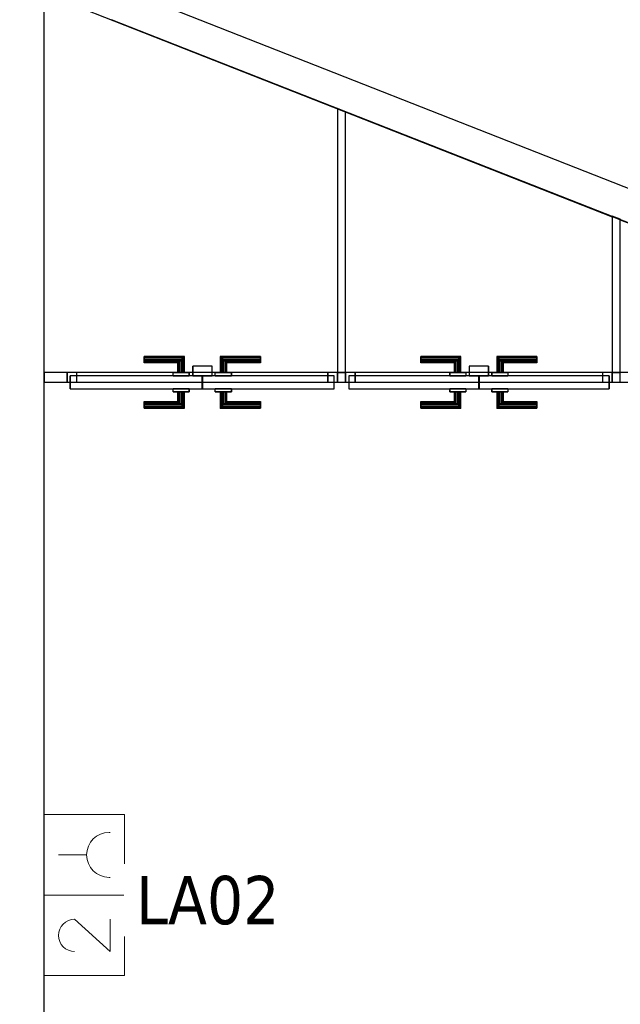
# Model space of a CAD drawing. Header units: metres. Extents: x 391.1 to 427.5, y 12.8 to 28.4.
# Tile 79 of 195: x 406.9 to 408.8, y 20.1 to 23.2. Entities that reach past the tile are written whole.
import ezdxf

# ---------------------------------------------------------------- set-up
doc = ezdxf.new("R2010")
doc.units = ezdxf.units.M
doc.layers.add('01_CARPINTERIA', color=5, linetype='Continuous', lineweight=25, true_color=0x0000ff)
doc.layers.add('01_SUELOS', color=7, linetype='Continuous', lineweight=25, true_color=0x007f00)
for name, color, linetype, lineweight in [('A-DETL-____-MBND', 7, 'Continuous', 18), ('A-GENM-____-OTLN', 7, 'Continuous', 18), ('A-WALL-____-MCUT', 7, 'Continuous', 25), ('A-WALL-____-OTLN', 7, 'Continuous', 25), ('E-ELEC-FIXT-IDEN', 7, 'Continuous', 30)]:
    doc.layers.add(name, color=color, linetype=linetype, lineweight=lineweight)
doc.styles.add('Tahoma_3', font='tahoma.ttf', dxfattribs={"height": 0.15})

# ---------------------------------------------------------------- blocks, each defined once
blk = doc.blocks.new('Family - Evans PA-151997-03_ELEC_P0A')
at = {"layer": 'A-WALL-____-MCUT', "color": 253, "true_color": 0xaaaaaa}
for p, q in [((0.0715, 0.03), (0, 0.03)), ((0, 0.03), (0, 0)), ((0, 0), (0.0715, 0)), ((0.0715, 0), (0.0715, 0.03)), ((0.9107, 0.03), (0.9107, 0)), ((0.9359, 0.03), (0.9107, 0.03)), ((0.9107, 0), (0.9359, 0)), ((0.9359, 0), (0.9359, 0.03)), ((1.7892, 0.03), (1.7642, 0.03)), ((1.7642, 0.03), (1.7642, 0)), ((1.7642, 0), (1.7892, 0)), ((1.7892, 0), (1.7892, 0.03)), ((2.6284, 0.03), (2.6284, 0)), ((3.0753, 0.03), (2.6284, 0.03)), ((2.6284, 0), (3.0753, 0)), ((3.0753, 0), (3.0753, 0.03))]:
    blk.add_line(p, q, dxfattribs=at)
at = {"layer": 'A-WALL-____-OTLN', "color": 253, "true_color": 0xaaaaaa}
for p, q in [((3.0753, 0.03), (0, 0.03)), ((0, 0.03), (0, 0)), ((0, 0), (3.0753, 0)), ((0.0715, 0), (0.0715, 0.03)), ((0.9107, 0.03), (0.0715, 0.03)), ((0.0715, 0), (0.9107, 0)), ((0.9107, 0), (0.9107, 0.03)), ((0.9359, 0), (0.9359, 0.03)), ((1.7642, 0.03), (0.9359, 0.03)), ((0.9359, 0), (1.7642, 0)), ((1.7642, 0), (1.7642, 0.03)), ((1.7892, 0), (1.7892, 0.03)), ((2.6284, 0.03), (1.7892, 0.03)), ((1.7892, 0), (2.6284, 0)), ((2.6284, 0), (2.6284, 0.03)), ((3.0753, 0), (3.0753, 0.03))]:
    blk.add_line(p, q, dxfattribs=at)
at = {"layer": 'A-WALL-____-OTLN', "color": 253, "lineweight": 18, "true_color": 0xaaaaaa}
blk.add_line((0, 0), (3.0753, 0), dxfattribs=at)
blk = doc.blocks.new('Family - Vano de puerta PA-152001-03_ELEC_P0A')
at = {"layer": 'A-GENM-____-OTLN', "color": 253, "true_color": 0xaaaaaa}
for p, q in [((407.9278, 22.0936), (407.9278, 22.0636)), ((408.7561, 22.0936), (407.9278, 22.0936)), ((407.9278, 22.0936), (407.9278, 22.0636)), ((407.9278, 22.0936), (408.7561, 22.0936)), ((408.7561, 22.0636), (408.7561, 22.0936)), ((408.7561, 22.0936), (408.7561, 22.0636)), ((407.9278, 22.0636), (408.7561, 22.0636)), ((408.7561, 22.0636), (407.9278, 22.0636))]:
    blk.add_line(p, q, dxfattribs=at)
blk = doc.blocks.new('Family - Vano de puerta PA-152003-03_ELEC_P0A')
at = {"layer": 'A-GENM-____-OTLN', "color": 253, "true_color": 0xaaaaaa}
for p, q in [((407.0634, 22.0936), (407.0634, 22.0636)), ((407.9026, 22.0936), (407.0634, 22.0936)), ((407.0634, 22.0936), (407.0634, 22.0636)), ((407.0634, 22.0936), (407.9026, 22.0936)), ((407.9026, 22.0636), (407.9026, 22.0936)), ((407.9026, 22.0936), (407.9026, 22.0636)), ((407.0634, 22.0636), (407.9026, 22.0636)), ((407.9026, 22.0636), (407.0634, 22.0636))]:
    blk.add_line(p, q, dxfattribs=at)
blk = doc.blocks.new('Family - Evans PA-152259-03_ELEC_P0A')
at = {"layer": 'A-WALL-____-MCUT', "color": 253, "true_color": 0xaaaaaa}
for p, q in [((0, 0.025), (0, 0)), ((0.4865, 0.025), (0, 0.025)), ((0, 0), (0.4767, 0)), ((0.4767, 0), (0.4865, 0.025))]:
    blk.add_line(p, q, dxfattribs=at)
at = {"layer": 'A-WALL-____-OTLN', "color": 253, "true_color": 0xaaaaaa}
for p, q in [((0, 0.025), (0, 0)), ((0.4865, 0.025), (0, 0.025)), ((0, 0), (0.4767, 0)), ((0.4767, 0), (0.4865, 0.025))]:
    blk.add_line(p, q, dxfattribs=at)
at = {"layer": 'A-WALL-____-OTLN', "color": 253, "lineweight": 18, "true_color": 0xaaaaaa}
blk.add_line((0, 0), (0.4767, 0), dxfattribs=at)
blk = doc.blocks.new('Family - Evans PA-152290-03_ELEC_P0A')
at = {"layer": 'A-WALL-____-MCUT', "color": 253, "true_color": 0xaaaaaa}
blk.add_line((1.7449, 0), (5.7528, 0), dxfattribs=at)
at = {"layer": 'A-WALL-____-OTLN', "color": 253, "true_color": 0xaaaaaa}
blk.add_line((0, 0), (5.7528, 0), dxfattribs=at)
at = {"layer": 'A-WALL-____-OTLN', "color": 253, "lineweight": 18, "true_color": 0xaaaaaa}
blk.add_line((0, 0), (5.7528, 0), dxfattribs=at)
blk = doc.blocks.new('Family - LONDR55-XX_ZZ-ARQ-CAA-M3D-Londres55-152327-03_ELEC_P0A')
at = {"layer": '01_CARPINTERIA', "color": 161, "true_color": 0xaaaaff}
for p, q in [((0.2337, 0.1087), (0.2337, 0.11)), ((0.2337, 0.11), (0.2337, 0.1087)), ((0.3587, 0.11), (0.2337, 0.11)), ((0.2337, 0.105), (0.2337, 0.1087)), ((0.2337, 0.1087), (0.2337, 0.105)), ((0.3573, 0.1087), (0.2337, 0.1087)), ((0.3573, 0.1087), (0.2337, 0.1087)), ((0.2337, 0.1), (0.2337, 0.105)), ((0.2337, 0.105), (0.2337, 0.1)), ((0.3537, 0.105), (0.2337, 0.105)), ((0.3537, 0.105), (0.2337, 0.105)), ((0.2337, 0.095), (0.2337, 0.1)), ((0.2337, 0.1), (0.2337, 0.095)), ((0.2337, 0.1), (0.3487, 0.1)), ((0.3487, 0.1), (0.2337, 0.1)), ((0.2337, 0.095), (0.2337, 0.0913)), ((0.2337, 0.0913), (0.2337, 0.095)), ((0.3437, 0.095), (0.2337, 0.095)), ((0.3437, 0.095), (0.2337, 0.095)), ((0.34, 0.0913), (0.3437, 0.095)), ((0.3437, 0.095), (0.34, 0.0913)), ((0.3437, 0.095), (0.3487, 0.1)), ((0.3487, 0.1), (0.3437, 0.095)), ((0.3437, 0.06), (0.3437, 0.095)), ((0.3437, 0.06), (0.3437, 0.095)), ((0.3537, 0.105), (0.3487, 0.1)), ((0.3487, 0.1), (0.3537, 0.105)), ((0.3487, 0.1), (0.3487, 0.06)), ((0.3487, 0.06), (0.3487, 0.1)), ((0.3573, 0.1087), (0.3537, 0.105)), ((0.3537, 0.105), (0.3573, 0.1087)), ((0.3537, 0.06), (0.3537, 0.105)), ((0.3537, 0.06), (0.3537, 0.105)), ((0.3587, 0.11), (0.3573, 0.1087)), ((0.3573, 0.1087), (0.3587, 0.11)), ((0.3573, 0.06), (0.3573, 0.1087)), ((0.3573, 0.06), (0.3573, 0.1087)), ((0.3587, 0.06), (0.3587, 0.11)), ((0.471, 0.1087), (0.4697, 0.11)), ((0.4697, 0.11), (0.4697, 0.06)), ((0.4697, 0.11), (0.471, 0.1087)), ((0.5947, 0.11), (0.4697, 0.11)), ((0.4747, 0.105), (0.471, 0.1087)), ((0.471, 0.1087), (0.471, 0.06)), ((0.471, 0.1087), (0.471, 0.06)), ((0.471, 0.1087), (0.4747, 0.105)), ((0.5947, 0.1087), (0.471, 0.1087)), ((0.5947, 0.1087), (0.471, 0.1087)), ((0.4797, 0.1), (0.4747, 0.105)), ((0.4747, 0.105), (0.4747, 0.06)), ((0.4747, 0.105), (0.4747, 0.06)), ((0.4747, 0.105), (0.4797, 0.1)), ((0.5947, 0.105), (0.4747, 0.105)), ((0.5947, 0.105), (0.4747, 0.105)), ((0.4797, 0.06), (0.4797, 0.1)), ((0.4797, 0.1), (0.4797, 0.06)), ((0.4797, 0.1), (0.4847, 0.095)), ((0.4847, 0.095), (0.4797, 0.1)), ((0.4797, 0.1), (0.5947, 0.1)), ((0.5947, 0.1), (0.4797, 0.1)), ((0.4847, 0.095), (0.4847, 0.06)), ((0.4847, 0.095), (0.4883, 0.0913)), ((0.4883, 0.0913), (0.4847, 0.095)), ((0.4847, 0.095), (0.4847, 0.06)), ((0.5947, 0.095), (0.4847, 0.095)), ((0.5947, 0.095), (0.4847, 0.095)), ((0.5947, 0.1087), (0.5947, 0.11)), ((0.5947, 0.11), (0.5947, 0.1087)), ((0.5947, 0.105), (0.5947, 0.1087)), ((0.5947, 0.1087), (0.5947, 0.105)), ((0.5947, 0.105), (0.5947, 0.1)), ((0.5947, 0.1), (0.5947, 0.105)), ((0.5947, 0.1), (0.5947, 0.095)), ((0.5947, 0.095), (0.5947, 0.1)), ((0.5947, 0.095), (0.5947, 0.0913)), ((0.5947, 0.0913), (0.5947, 0.095)), ((0.2337, 0.0913), (0.2337, 0.09)), ((0.2337, 0.09), (0.2337, 0.0913)), ((0.34, 0.0913), (0.2337, 0.0913)), ((0.34, 0.0913), (0.2337, 0.0913)), ((0.3387, 0.09), (0.2337, 0.09)), ((0.3387, 0.09), (0.34, 0.0913)), ((0.34, 0.0913), (0.3387, 0.09)), ((0.3387, 0.06), (0.3387, 0.09)), ((0.34, 0.06), (0.34, 0.0913)), ((0.34, 0.06), (0.34, 0.0913)), ((0.4883, 0.0913), (0.4883, 0.06)), ((0.4883, 0.0913), (0.4897, 0.09)), ((0.4897, 0.09), (0.4883, 0.0913)), ((0.4883, 0.0913), (0.4883, 0.06)), ((0.5947, 0.0913), (0.4883, 0.0913)), ((0.5947, 0.0913), (0.4883, 0.0913)), ((0.4897, 0.09), (0.4897, 0.06)), ((0.5947, 0.09), (0.4897, 0.09)), ((0.5947, 0.0913), (0.5947, 0.09)), ((0.5947, 0.09), (0.5947, 0.0913)), ((0.4137, 0.05), (0.01, 0.05)), ((0.01, 0.05), (0.01, 0.01)), ((0.4137, 0.05), (0.01, 0.05)), ((0.01, 0.01), (0.01, 0.05)), ((0.3737, 0.06), (0.3237, 0.06)), ((0.3237, 0.06), (0.3737, 0.06)), ((0.3237, 0.05), (0.3237, 0.06)), ((0.3237, 0.05), (0.3237, 0.06)), ((0.3737, 0.05), (0.3237, 0.05)), ((0.3237, 0.05), (0.3737, 0.05)), ((0.34, 0.06), (0.3387, 0.06)), ((0.3387, 0.06), (0.34, 0.06)), ((0.3437, 0.06), (0.34, 0.06)), ((0.34, 0.06), (0.3437, 0.06)), ((0.3487, 0.06), (0.3437, 0.06)), ((0.3437, 0.06), (0.3487, 0.06)), ((0.3537, 0.06), (0.3487, 0.06)), ((0.3487, 0.06), (0.3537, 0.06)), ((0.3537, 0.06), (0.3573, 0.06)), ((0.3573, 0.06), (0.3537, 0.06)), ((0.3573, 0.06), (0.3587, 0.06)), ((0.3587, 0.06), (0.3573, 0.06)), ((0.3737, 0.05), (0.3737, 0.06)), ((0.3737, 0.06), (0.3737, 0.05)), ((0.4137, 0.01), (0.4137, 0.05)), ((0.4137, 0.01), (0.4137, 0.05)), ((0.8183, 0.05), (0.4147, 0.05)), ((0.4147, 0.05), (0.4147, 0.01)), ((0.8183, 0.05), (0.4147, 0.05)), ((0.4147, 0.01), (0.4147, 0.05)), ((0.5047, 0.06), (0.4547, 0.06)), ((0.4547, 0.06), (0.5047, 0.06)), ((0.4547, 0.05), (0.4547, 0.06)), ((0.4547, 0.05), (0.4547, 0.06)), ((0.5047, 0.05), (0.4547, 0.05)), ((0.4547, 0.05), (0.5047, 0.05)), ((0.471, 0.06), (0.4697, 0.06)), ((0.4697, 0.06), (0.471, 0.06)), ((0.4747, 0.06), (0.471, 0.06)), ((0.471, 0.06), (0.4747, 0.06)), ((0.4797, 0.06), (0.4747, 0.06)), ((0.4747, 0.06), (0.4797, 0.06)), ((0.4847, 0.06), (0.4797, 0.06)), ((0.4797, 0.06), (0.4847, 0.06)), ((0.4847, 0.06), (0.4883, 0.06)), ((0.4883, 0.06), (0.4847, 0.06)), ((0.4883, 0.06), (0.4897, 0.06)), ((0.4897, 0.06), (0.4883, 0.06)), ((0.5047, 0.05), (0.5047, 0.06)), ((0.5047, 0.06), (0.5047, 0.05)), ((0.8183, 0.01), (0.8183, 0.05)), ((0.8183, 0.01), (0.8183, 0.05)), ((0.03, 0.03), (0, 0.03)), ((0, 0.03), (0, 0)), ((0.03, 0.03), (0, 0.03)), ((0, 0), (0, 0.03)), ((0, 0), (0.03, 0)), ((0, 0), (0.03, 0)), ((0.01, 0.01), (0.4137, 0.01)), ((0.01, 0.01), (0.4137, 0.01)), ((0.03, 0), (0.03, 0.03)), ((0.03, 0), (0.03, 0.03)), ((0.3237, 0.01), (0.3737, 0.01)), ((0.3737, 0.01), (0.3237, 0.01)), ((0.3237, 0), (0.3237, 0.01)), ((0.3237, 0), (0.3237, 0.01)), ((0.3237, 0), (0.3737, 0)), ((0.3737, 0), (0.3237, 0)), ((0.34, 0), (0.3387, 0)), ((0.3387, 0), (0.34, 0)), ((0.3387, -0.03), (0.3387, 0)), ((0.3437, 0), (0.34, 0)), ((0.34, 0), (0.3437, 0)), ((0.34, -0.0313), (0.34, 0)), ((0.34, -0.0313), (0.34, 0)), ((0.3437, 0), (0.3487, 0)), ((0.3487, 0), (0.3437, 0)), ((0.3437, -0.035), (0.3437, 0)), ((0.3437, -0.035), (0.3437, 0)), ((0.3487, 0), (0.3537, 0)), ((0.3537, 0), (0.3487, 0)), ((0.3487, 0), (0.3487, -0.04)), ((0.3487, -0.04), (0.3487, 0)), ((0.3537, 0), (0.3573, 0)), ((0.3573, 0), (0.3537, 0)), ((0.3537, -0.045), (0.3537, 0)), ((0.3573, 0), (0.3587, 0)), ((0.3587, 0), (0.3573, 0)), ((0.3573, -0.0487), (0.3573, 0)), ((0.3587, -0.05), (0.3587, 0)), ((0.3737, 0), (0.3737, 0.01)), ((0.3737, 0.01), (0.3737, 0)), ((0.4447, 0.01), (0.3847, 0.01)), ((0.3847, 0.01), (0.3847, -0.02)), ((0.4447, 0.01), (0.3847, 0.01)), ((0.3847, -0.02), (0.3847, 0.01)), ((0.4147, 0.01), (0.8183, 0.01)), ((0.4147, 0.01), (0.8183, 0.01)), ((0.4447, -0.02), (0.4447, 0.01)), ((0.4447, -0.02), (0.4447, 0.01)), ((0.4547, 0.01), (0.5047, 0.01)), ((0.5047, 0.01), (0.4547, 0.01)), ((0.4547, 0), (0.4547, 0.01)), ((0.4547, 0), (0.4547, 0.01)), ((0.4547, 0), (0.5047, 0)), ((0.5047, 0), (0.4547, 0)), ((0.471, 0), (0.4697, 0)), ((0.4697, 0), (0.471, 0)), ((0.4697, 0), (0.4697, -0.05)), ((0.4747, 0), (0.471, 0)), ((0.471, 0), (0.4747, 0)), ((0.471, 0), (0.471, -0.0487)), ((0.4747, 0), (0.4797, 0)), ((0.4797, 0), (0.4747, 0)), ((0.4747, 0), (0.4747, -0.045)), ((0.4797, 0), (0.4847, 0)), ((0.4847, 0), (0.4797, 0)), ((0.4797, -0.04), (0.4797, 0)), ((0.4797, 0), (0.4797, -0.04)), ((0.4847, 0), (0.4883, 0)), ((0.4883, 0), (0.4847, 0)), ((0.4847, 0), (0.4847, -0.035)), ((0.4883, 0), (0.4897, 0)), ((0.4897, 0), (0.4883, 0)), ((0.4883, 0), (0.4883, -0.0313)), ((0.4897, 0), (0.4897, -0.03)), ((0.5047, 0), (0.5047, 0.01)), ((0.5047, 0.01), (0.5047, 0)), ((0.8283, 0.03), (0.7983, 0.03)), ((0.7983, 0.03), (0.7983, 0)), ((0.8283, 0.03), (0.7983, 0.03)), ((0.7983, 0), (0.7983, 0.03)), ((0.7983, 0), (0.8283, 0)), ((0.7983, 0), (0.8283, 0)), ((0.8283, 0), (0.8283, 0.03)), ((0.8283, 0), (0.8283, 0.03)), ((0.2337, -0.0313), (0.2337, -0.03)), ((0.2337, -0.03), (0.2337, -0.0313)), ((0.2337, -0.03), (0.3387, -0.03)), ((0.34, -0.0313), (0.3387, -0.03)), ((0.3387, -0.03), (0.34, -0.0313)), ((0.3537, -0.045), (0.3537, 0)), ((0.3573, -0.0487), (0.3573, 0)), ((0.3847, -0.02), (0.4447, -0.02)), ((0.3847, -0.02), (0.4447, -0.02)), ((0.471, 0), (0.471, -0.0487)), ((0.4747, 0), (0.4747, -0.045)), ((0.4847, 0), (0.4847, -0.035)), ((0.4883, 0), (0.4883, -0.0313)), ((0.4897, -0.03), (0.4883, -0.0313)), ((0.4883, -0.0313), (0.4897, -0.03)), ((0.4897, -0.03), (0.5947, -0.03)), ((0.5947, -0.0313), (0.5947, -0.03)), ((0.5947, -0.03), (0.5947, -0.0313)), ((0.2337, -0.035), (0.2337, -0.0313)), ((0.2337, -0.0313), (0.2337, -0.035)), ((0.2337, -0.0313), (0.34, -0.0313)), ((0.2337, -0.0313), (0.34, -0.0313)), ((0.2337, -0.04), (0.2337, -0.035)), ((0.2337, -0.035), (0.2337, -0.04)), ((0.2337, -0.035), (0.3437, -0.035)), ((0.2337, -0.035), (0.3437, -0.035)), ((0.2337, -0.045), (0.2337, -0.04)), ((0.2337, -0.04), (0.2337, -0.045)), ((0.3487, -0.04), (0.2337, -0.04)), ((0.2337, -0.04), (0.3487, -0.04)), ((0.2337, -0.045), (0.2337, -0.0487)), ((0.2337, -0.0487), (0.2337, -0.045)), ((0.2337, -0.045), (0.3537, -0.045)), ((0.2337, -0.045), (0.3537, -0.045)), ((0.2337, -0.0487), (0.2337, -0.05)), ((0.2337, -0.05), (0.2337, -0.0487)), ((0.2337, -0.0487), (0.3573, -0.0487)), ((0.2337, -0.0487), (0.3573, -0.0487)), ((0.2337, -0.05), (0.3587, -0.05)), ((0.3437, -0.035), (0.34, -0.0313)), ((0.34, -0.0313), (0.3437, -0.035)), ((0.3487, -0.04), (0.3437, -0.035)), ((0.3437, -0.035), (0.3487, -0.04)), ((0.3487, -0.04), (0.3537, -0.045)), ((0.3537, -0.045), (0.3487, -0.04)), ((0.3537, -0.045), (0.3573, -0.0487)), ((0.3573, -0.0487), (0.3537, -0.045)), ((0.3573, -0.0487), (0.3587, -0.05)), ((0.3587, -0.05), (0.3573, -0.0487)), ((0.4697, -0.05), (0.471, -0.0487)), ((0.471, -0.0487), (0.4697, -0.05)), ((0.4697, -0.05), (0.5947, -0.05)), ((0.471, -0.0487), (0.4747, -0.045)), ((0.4747, -0.045), (0.471, -0.0487)), ((0.471, -0.0487), (0.5947, -0.0487)), ((0.471, -0.0487), (0.5947, -0.0487)), ((0.4747, -0.045), (0.4797, -0.04)), ((0.4797, -0.04), (0.4747, -0.045)), ((0.4747, -0.045), (0.5947, -0.045)), ((0.4747, -0.045), (0.5947, -0.045)), ((0.4847, -0.035), (0.4797, -0.04)), ((0.4797, -0.04), (0.4847, -0.035)), ((0.5947, -0.04), (0.4797, -0.04)), ((0.4797, -0.04), (0.5947, -0.04)), ((0.4883, -0.0313), (0.4847, -0.035)), ((0.4847, -0.035), (0.4883, -0.0313)), ((0.4847, -0.035), (0.5947, -0.035)), ((0.4847, -0.035), (0.5947, -0.035)), ((0.4883, -0.0313), (0.5947, -0.0313)), ((0.4883, -0.0313), (0.5947, -0.0313)), ((0.5947, -0.035), (0.5947, -0.0313)), ((0.5947, -0.0313), (0.5947, -0.035)), ((0.5947, -0.035), (0.5947, -0.04)), ((0.5947, -0.04), (0.5947, -0.035)), ((0.5947, -0.04), (0.5947, -0.045)), ((0.5947, -0.045), (0.5947, -0.04)), ((0.5947, -0.045), (0.5947, -0.0487)), ((0.5947, -0.0487), (0.5947, -0.045)), ((0.5947, -0.0487), (0.5947, -0.05)), ((0.5947, -0.05), (0.5947, -0.0487))]:
    blk.add_line(p, q, dxfattribs=at)
blk = doc.blocks.new('Family - Porta PA-152328-03_ELEC_P0A')
blk.add_blockref('Family - LONDR55-XX_ZZ-ARQ-CAA-M3D-Londres55-152327-03_ELEC_P0A', (0, 0))
blk = doc.blocks.new('Family - Evans PA-152409-03_ELEC_P0A')
at = {"layer": 'A-WALL-____-MCUT', "color": 253, "true_color": 0xaaaaaa}
for p, q in [((0, 0.025), (0, 0)), ((0.8203, 0.025), (0, 0.025)), ((0, 0), (0.8104, 0)), ((0.8104, 0), (0.8203, 0.025))]:
    blk.add_line(p, q, dxfattribs=at)
at = {"layer": 'A-WALL-____-OTLN', "color": 253, "true_color": 0xaaaaaa}
for p, q in [((0, 0.025), (0, 0)), ((0.8203, 0.025), (0, 0.025)), ((0, 0), (0.8104, 0)), ((0.8104, 0), (0.8203, 0.025))]:
    blk.add_line(p, q, dxfattribs=at)
at = {"layer": 'A-WALL-____-OTLN', "color": 253, "lineweight": 18, "true_color": 0xaaaaaa}
blk.add_line((0, 0), (0.8104, 0), dxfattribs=at)
blk = doc.blocks.new('Family - Evans PA-152442-03_ELEC_P0A')
at = {"layer": 'A-WALL-____-MCUT', "color": 253, "true_color": 0xaaaaaa}
for p, q in [((3.0768, 0.1), (0.2411, 0.1)), ((0.2411, 0.1), (0.2582, 0.0565)), ((3.1162, 0), (3.0768, 0.1)), ((0.2582, 0.0565), (-0.0007, 0.0075)), ((-0.0007, 0.0075), (0, 0)), ((0, 0), (1.9765, 0)), ((1.9765, 0), (1.9758, 0.0019)), ((1.9758, 0.0019), (2.0026, 0.0019)), ((2.0026, 0.0019), (2.0034, 0)), ((2.0034, 0), (3.1162, 0))]:
    blk.add_line(p, q, dxfattribs=at)
at = {"layer": 'A-WALL-____-OTLN', "color": 253, "true_color": 0xaaaaaa}
for p, q in [((0.2411, 0.1), (0.2582, 0.0565)), ((3.0768, 0.1), (0.2411, 0.1)), ((3.1162, 0), (3.0768, 0.1)), ((0.2582, 0.0565), (-0.0007, 0.0075)), ((-0.0007, 0.0075), (0, 0)), ((0, 0), (1.9765, 0)), ((1.9758, 0.0019), (2.0026, 0.0019)), ((1.9765, 0), (1.9758, 0.0019)), ((2.0026, 0.0019), (2.0034, 0)), ((2.0034, 0), (3.1162, 0))]:
    blk.add_line(p, q, dxfattribs=at)
at = {"layer": 'A-WALL-____-OTLN', "color": 253, "lineweight": 18, "true_color": 0xaaaaaa}
blk.add_line((0, 0), (3.1162, 0), dxfattribs=at)
blk = doc.blocks.new('Family - LONDR55-XX_ZZ-ARQ-CAA-M3D-Londres55-152489-03_ELEC_P0A')
at = {"layer": '01_CARPINTERIA', "color": 161, "true_color": 0xaaaaff}
for p, q in [((0.2391, 0.1087), (0.2391, 0.11)), ((0.2391, 0.11), (0.2391, 0.1087)), ((0.3641, 0.11), (0.2391, 0.11)), ((0.2391, 0.105), (0.2391, 0.1087)), ((0.2391, 0.1087), (0.2391, 0.105)), ((0.3628, 0.1087), (0.2391, 0.1087)), ((0.3628, 0.1087), (0.2391, 0.1087)), ((0.2391, 0.1), (0.2391, 0.105)), ((0.2391, 0.105), (0.2391, 0.1)), ((0.3591, 0.105), (0.2391, 0.105)), ((0.3591, 0.105), (0.2391, 0.105)), ((0.2391, 0.095), (0.2391, 0.1)), ((0.2391, 0.1), (0.2391, 0.095)), ((0.2391, 0.1), (0.3541, 0.1)), ((0.3541, 0.1), (0.2391, 0.1)), ((0.2391, 0.095), (0.2391, 0.0913)), ((0.2391, 0.0913), (0.2391, 0.095)), ((0.3491, 0.095), (0.2391, 0.095)), ((0.3491, 0.095), (0.2391, 0.095)), ((0.3454, 0.0913), (0.3491, 0.095)), ((0.3491, 0.095), (0.3454, 0.0913)), ((0.3491, 0.095), (0.3541, 0.1)), ((0.3541, 0.1), (0.3491, 0.095)), ((0.3491, 0.06), (0.3491, 0.095)), ((0.3491, 0.06), (0.3491, 0.095)), ((0.3591, 0.105), (0.3541, 0.1)), ((0.3541, 0.1), (0.3591, 0.105)), ((0.3541, 0.1), (0.3541, 0.06)), ((0.3541, 0.06), (0.3541, 0.1)), ((0.3628, 0.1087), (0.3591, 0.105)), ((0.3591, 0.105), (0.3628, 0.1087)), ((0.3591, 0.06), (0.3591, 0.105)), ((0.3591, 0.06), (0.3591, 0.105)), ((0.3641, 0.11), (0.3628, 0.1087)), ((0.3628, 0.1087), (0.3641, 0.11)), ((0.3628, 0.06), (0.3628, 0.1087)), ((0.3628, 0.06), (0.3628, 0.1087)), ((0.3641, 0.06), (0.3641, 0.11)), ((0.4764, 0.1087), (0.4751, 0.11)), ((0.4751, 0.11), (0.4751, 0.06)), ((0.4751, 0.11), (0.4764, 0.1087)), ((0.6001, 0.11), (0.4751, 0.11)), ((0.4801, 0.105), (0.4764, 0.1087)), ((0.4764, 0.1087), (0.4764, 0.06)), ((0.4764, 0.1087), (0.4764, 0.06)), ((0.4764, 0.1087), (0.4801, 0.105)), ((0.6001, 0.1087), (0.4764, 0.1087)), ((0.6001, 0.1087), (0.4764, 0.1087)), ((0.4851, 0.1), (0.4801, 0.105)), ((0.4801, 0.105), (0.4801, 0.06)), ((0.4801, 0.105), (0.4801, 0.06)), ((0.4801, 0.105), (0.4851, 0.1)), ((0.6001, 0.105), (0.4801, 0.105)), ((0.6001, 0.105), (0.4801, 0.105)), ((0.4851, 0.06), (0.4851, 0.1)), ((0.4851, 0.1), (0.4851, 0.06)), ((0.4851, 0.1), (0.4901, 0.095)), ((0.4901, 0.095), (0.4851, 0.1)), ((0.4851, 0.1), (0.6001, 0.1)), ((0.6001, 0.1), (0.4851, 0.1)), ((0.4901, 0.095), (0.4901, 0.06)), ((0.4901, 0.095), (0.4938, 0.0913)), ((0.4938, 0.0913), (0.4901, 0.095)), ((0.4901, 0.095), (0.4901, 0.06)), ((0.6001, 0.095), (0.4901, 0.095)), ((0.6001, 0.095), (0.4901, 0.095)), ((0.6001, 0.1087), (0.6001, 0.11)), ((0.6001, 0.11), (0.6001, 0.1087)), ((0.6001, 0.105), (0.6001, 0.1087)), ((0.6001, 0.1087), (0.6001, 0.105)), ((0.6001, 0.105), (0.6001, 0.1)), ((0.6001, 0.1), (0.6001, 0.105)), ((0.6001, 0.1), (0.6001, 0.095)), ((0.6001, 0.095), (0.6001, 0.1)), ((0.6001, 0.095), (0.6001, 0.0913)), ((0.6001, 0.0913), (0.6001, 0.095)), ((0.2391, 0.0913), (0.2391, 0.09)), ((0.2391, 0.09), (0.2391, 0.0913)), ((0.3454, 0.0913), (0.2391, 0.0913)), ((0.3454, 0.0913), (0.2391, 0.0913)), ((0.3441, 0.09), (0.2391, 0.09)), ((0.3441, 0.09), (0.3454, 0.0913)), ((0.3454, 0.0913), (0.3441, 0.09)), ((0.3441, 0.06), (0.3441, 0.09)), ((0.3454, 0.06), (0.3454, 0.0913)), ((0.3454, 0.06), (0.3454, 0.0913)), ((0.4938, 0.0913), (0.4938, 0.06)), ((0.4938, 0.0913), (0.4951, 0.09)), ((0.4951, 0.09), (0.4938, 0.0913)), ((0.4938, 0.0913), (0.4938, 0.06)), ((0.6001, 0.0913), (0.4938, 0.0913)), ((0.6001, 0.0913), (0.4938, 0.0913)), ((0.4951, 0.09), (0.4951, 0.06)), ((0.6001, 0.09), (0.4951, 0.09)), ((0.6001, 0.0913), (0.6001, 0.09)), ((0.6001, 0.09), (0.6001, 0.0913)), ((0.4191, 0.05), (0.01, 0.05)), ((0.01, 0.05), (0.01, 0.01)), ((0.4191, 0.05), (0.01, 0.05)), ((0.01, 0.05), (0.01, 0.01)), ((0.3791, 0.06), (0.3291, 0.06)), ((0.3291, 0.06), (0.3791, 0.06)), ((0.3291, 0.06), (0.3291, 0.05)), ((0.3291, 0.05), (0.3291, 0.06)), ((0.3791, 0.05), (0.3291, 0.05)), ((0.3291, 0.05), (0.3791, 0.05)), ((0.3454, 0.06), (0.3441, 0.06)), ((0.3441, 0.06), (0.3454, 0.06)), ((0.3491, 0.06), (0.3454, 0.06)), ((0.3454, 0.06), (0.3491, 0.06)), ((0.3541, 0.06), (0.3491, 0.06)), ((0.3491, 0.06), (0.3541, 0.06)), ((0.3591, 0.06), (0.3541, 0.06)), ((0.3541, 0.06), (0.3591, 0.06)), ((0.3591, 0.06), (0.3628, 0.06)), ((0.3628, 0.06), (0.3591, 0.06)), ((0.3628, 0.06), (0.3641, 0.06)), ((0.3641, 0.06), (0.3628, 0.06)), ((0.3791, 0.06), (0.3791, 0.05)), ((0.3791, 0.06), (0.3791, 0.05)), ((0.4191, 0.01), (0.4191, 0.05)), ((0.4191, 0.05), (0.4191, 0.01)), ((0.8292, 0.05), (0.4201, 0.05)), ((0.4201, 0.05), (0.4201, 0.01)), ((0.8292, 0.05), (0.4201, 0.05)), ((0.4201, 0.05), (0.4201, 0.01)), ((0.5101, 0.06), (0.4601, 0.06)), ((0.4601, 0.06), (0.5101, 0.06)), ((0.4601, 0.06), (0.4601, 0.05)), ((0.4601, 0.05), (0.4601, 0.06)), ((0.5101, 0.05), (0.4601, 0.05)), ((0.4601, 0.05), (0.5101, 0.05)), ((0.4764, 0.06), (0.4751, 0.06)), ((0.4751, 0.06), (0.4764, 0.06)), ((0.4801, 0.06), (0.4764, 0.06)), ((0.4764, 0.06), (0.4801, 0.06)), ((0.4851, 0.06), (0.4801, 0.06)), ((0.4801, 0.06), (0.4851, 0.06)), ((0.4901, 0.06), (0.4851, 0.06)), ((0.4851, 0.06), (0.4901, 0.06)), ((0.4901, 0.06), (0.4938, 0.06)), ((0.4938, 0.06), (0.4901, 0.06)), ((0.4938, 0.06), (0.4951, 0.06)), ((0.4951, 0.06), (0.4938, 0.06)), ((0.5101, 0.06), (0.5101, 0.05)), ((0.5101, 0.06), (0.5101, 0.05)), ((0.8292, 0.01), (0.8292, 0.05)), ((0.8292, 0.05), (0.8292, 0.01)), ((0.03, 0.03), (0, 0.03)), ((0, 0.03), (0, 0)), ((0.03, 0.03), (0, 0.03)), ((0, 0.03), (0, 0)), ((0, 0), (0.03, 0)), ((0, 0), (0.03, 0)), ((0.01, 0.01), (0.4191, 0.01)), ((0.01, 0.01), (0.4191, 0.01)), ((0.03, 0), (0.03, 0.03)), ((0.03, 0.03), (0.03, 0)), ((0.3291, 0.01), (0.3791, 0.01)), ((0.3791, 0.01), (0.3291, 0.01)), ((0.3291, 0.01), (0.3291, 0)), ((0.3291, 0), (0.3291, 0.01)), ((0.3291, 0), (0.3791, 0)), ((0.3791, 0), (0.3291, 0)), ((0.3454, 0), (0.3441, 0)), ((0.3441, 0), (0.3454, 0)), ((0.3491, 0), (0.3454, 0)), ((0.3454, 0), (0.3491, 0)), ((0.3491, 0), (0.3541, 0)), ((0.3541, 0), (0.3491, 0)), ((0.3491, -0.035), (0.3491, 0)), ((0.3541, 0), (0.3591, 0)), ((0.3591, 0), (0.3541, 0)), ((0.3541, 0), (0.3541, -0.04)), ((0.3591, 0), (0.3628, 0)), ((0.3628, 0), (0.3591, 0)), ((0.3591, -0.045), (0.3591, 0)), ((0.3591, -0.045), (0.3591, 0)), ((0.3628, 0), (0.3641, 0)), ((0.3641, 0), (0.3628, 0)), ((0.3628, -0.0487), (0.3628, 0)), ((0.3791, 0.01), (0.3791, 0)), ((0.3791, 0.01), (0.3791, 0)), ((0.4491, 0.01), (0.3891, 0.01)), ((0.3891, 0.01), (0.3891, -0.02)), ((0.4491, 0.01), (0.3891, 0.01)), ((0.3891, 0.01), (0.3891, -0.02)), ((0.4201, 0.01), (0.8292, 0.01)), ((0.4201, 0.01), (0.8292, 0.01)), ((0.4491, -0.02), (0.4491, 0.01)), ((0.4491, 0.01), (0.4491, -0.02)), ((0.4601, 0.01), (0.5101, 0.01)), ((0.5101, 0.01), (0.4601, 0.01)), ((0.4601, 0.01), (0.4601, 0)), ((0.4601, 0), (0.4601, 0.01)), ((0.4601, 0), (0.5101, 0)), ((0.5101, 0), (0.4601, 0)), ((0.4764, 0), (0.4751, 0)), ((0.4751, 0), (0.4764, 0)), ((0.4801, 0), (0.4764, 0)), ((0.4764, 0), (0.4801, 0)), ((0.4801, 0), (0.4851, 0)), ((0.4851, 0), (0.4801, 0)), ((0.4851, 0), (0.4901, 0)), ((0.4901, 0), (0.4851, 0)), ((0.4851, -0.04), (0.4851, 0)), ((0.4901, 0), (0.4938, 0)), ((0.4938, 0), (0.4901, 0)), ((0.4938, 0), (0.4951, 0)), ((0.4951, 0), (0.4938, 0)), ((0.4938, 0), (0.4938, -0.0313)), ((0.4938, 0), (0.4938, -0.0313)), ((0.5101, 0.01), (0.5101, 0)), ((0.5101, 0.01), (0.5101, 0)), ((0.8392, 0.03), (0.8092, 0.03)), ((0.8092, 0.03), (0.8092, 0)), ((0.8392, 0.03), (0.8092, 0.03)), ((0.8092, 0.03), (0.8092, 0)), ((0.8092, 0), (0.8392, 0)), ((0.8092, 0), (0.8392, 0)), ((0.8392, 0), (0.8392, 0.03)), ((0.8392, 0.03), (0.8392, 0)), ((0.2391, -0.0313), (0.2391, -0.03)), ((0.2391, -0.03), (0.2391, -0.0313)), ((0.2391, -0.03), (0.3441, -0.03)), ((0.3441, -0.03), (0.3441, 0)), ((0.3454, -0.0313), (0.3441, -0.03)), ((0.3441, -0.03), (0.3454, -0.0313)), ((0.3454, -0.0313), (0.3454, 0)), ((0.3454, -0.0313), (0.3454, 0)), ((0.3491, -0.035), (0.3491, 0)), ((0.3541, -0.04), (0.3541, 0)), ((0.3628, -0.0487), (0.3628, 0)), ((0.3641, -0.05), (0.3641, 0)), ((0.3891, -0.02), (0.4491, -0.02)), ((0.3891, -0.02), (0.4491, -0.02)), ((0.4751, 0), (0.4751, -0.05)), ((0.4764, 0), (0.4764, -0.0487)), ((0.4764, 0), (0.4764, -0.0487)), ((0.4801, 0), (0.4801, -0.045)), ((0.4801, 0), (0.4801, -0.045)), ((0.4851, 0), (0.4851, -0.04)), ((0.4901, 0), (0.4901, -0.035)), ((0.4901, 0), (0.4901, -0.035)), ((0.4951, -0.03), (0.4938, -0.0313)), ((0.4938, -0.0313), (0.4951, -0.03)), ((0.4951, 0), (0.4951, -0.03)), ((0.4951, -0.03), (0.6001, -0.03)), ((0.6001, -0.0313), (0.6001, -0.03)), ((0.6001, -0.03), (0.6001, -0.0313)), ((0.2391, -0.035), (0.2391, -0.0313)), ((0.2391, -0.0313), (0.2391, -0.035)), ((0.2391, -0.0313), (0.3454, -0.0313)), ((0.2391, -0.0313), (0.3454, -0.0313)), ((0.2391, -0.04), (0.2391, -0.035)), ((0.2391, -0.035), (0.2391, -0.04)), ((0.2391, -0.035), (0.3491, -0.035)), ((0.2391, -0.035), (0.3491, -0.035)), ((0.2391, -0.045), (0.2391, -0.04)), ((0.2391, -0.04), (0.2391, -0.045)), ((0.3541, -0.04), (0.2391, -0.04)), ((0.2391, -0.04), (0.3541, -0.04)), ((0.2391, -0.045), (0.2391, -0.0487)), ((0.2391, -0.0487), (0.2391, -0.045)), ((0.2391, -0.045), (0.3591, -0.045)), ((0.2391, -0.045), (0.3591, -0.045)), ((0.2391, -0.0487), (0.2391, -0.05)), ((0.2391, -0.05), (0.2391, -0.0487)), ((0.2391, -0.0487), (0.3628, -0.0487)), ((0.2391, -0.0487), (0.3628, -0.0487)), ((0.2391, -0.05), (0.3641, -0.05)), ((0.3491, -0.035), (0.3454, -0.0313)), ((0.3454, -0.0313), (0.3491, -0.035)), ((0.3541, -0.04), (0.3491, -0.035)), ((0.3491, -0.035), (0.3541, -0.04)), ((0.3541, -0.04), (0.3591, -0.045)), ((0.3591, -0.045), (0.3541, -0.04)), ((0.3591, -0.045), (0.3628, -0.0487)), ((0.3628, -0.0487), (0.3591, -0.045)), ((0.3628, -0.0487), (0.3641, -0.05)), ((0.3641, -0.05), (0.3628, -0.0487)), ((0.4751, -0.05), (0.4764, -0.0487)), ((0.4764, -0.0487), (0.4751, -0.05)), ((0.4751, -0.05), (0.6001, -0.05)), ((0.4764, -0.0487), (0.4801, -0.045)), ((0.4801, -0.045), (0.4764, -0.0487)), ((0.4764, -0.0487), (0.6001, -0.0487)), ((0.4764, -0.0487), (0.6001, -0.0487)), ((0.4801, -0.045), (0.4851, -0.04)), ((0.4851, -0.04), (0.4801, -0.045)), ((0.4801, -0.045), (0.6001, -0.045)), ((0.4801, -0.045), (0.6001, -0.045)), ((0.4901, -0.035), (0.4851, -0.04)), ((0.4851, -0.04), (0.4901, -0.035)), ((0.6001, -0.04), (0.4851, -0.04)), ((0.4851, -0.04), (0.6001, -0.04)), ((0.4938, -0.0313), (0.4901, -0.035)), ((0.4901, -0.035), (0.4938, -0.0313)), ((0.4901, -0.035), (0.6001, -0.035)), ((0.4901, -0.035), (0.6001, -0.035)), ((0.4938, -0.0313), (0.6001, -0.0313)), ((0.4938, -0.0313), (0.6001, -0.0313)), ((0.6001, -0.035), (0.6001, -0.0313)), ((0.6001, -0.0313), (0.6001, -0.035)), ((0.6001, -0.035), (0.6001, -0.04)), ((0.6001, -0.04), (0.6001, -0.035)), ((0.6001, -0.04), (0.6001, -0.045)), ((0.6001, -0.045), (0.6001, -0.04)), ((0.6001, -0.045), (0.6001, -0.0487)), ((0.6001, -0.0487), (0.6001, -0.045)), ((0.6001, -0.0487), (0.6001, -0.05)), ((0.6001, -0.05), (0.6001, -0.0487))]:
    blk.add_line(p, q, dxfattribs=at)
blk = doc.blocks.new('Family - Porta PA-152490-03_ELEC_P0A')
blk.add_blockref('Family - LONDR55-XX_ZZ-ARQ-CAA-M3D-Londres55-152489-03_ELEC_P0A', (0, 0))
blk = doc.blocks.new('Family - LONDR55-XX_ZZ-ARQ-CAA-M3D-Londres55-152611-03_ELEC_P0A')
at = {"layer": '01_SUELOS', "color": 9, "true_color": 0xaad4aa}
for p, q in [((10.6397, 8.9201), (8.024, 9.9494)), ((8.024, 9.9494), (10.6397, 8.9201))]:
    blk.add_line(p, q, dxfattribs=at)
blk = doc.blocks.new('LONDR55-XX_ZZ-ARQ-CAA-M3D-Londres55_ifc-1-03_ELEC_P0A')
at = {"layer": '01_CARPINTERIA', "color": 253, "lineweight": 18, "true_color": 0xaaaaaa, "rotation": 180}
for name, p in [('Family - Porta PA-152490-03_ELEC_P0A', (407.9026, 22.0936)), ('Family - Porta PA-152328-03_ELEC_P0A', (408.7561, 22.0936))]:
    blk.add_blockref(name, p, dxfattribs=at)
at = {"layer": '01_SUELOS', "color": 253, "lineweight": 18, "true_color": 0xaaaaaa}
blk.add_blockref('Family - LONDR55-XX_ZZ-ARQ-CAA-M3D-Londres55-152611-03_ELEC_P0A', (399.1772, 13.2406), dxfattribs=at)
at = {"layer": 'A-GENM-____-OTLN', "color": 253, "lineweight": 18, "true_color": 0xaaaaaa}
for name in ['Family - Vano de puerta PA-152003-03_ELEC_P0A', 'Family - Vano de puerta PA-152001-03_ELEC_P0A']:
    blk.add_blockref(name, (0, 0), dxfattribs=at)
at = {"layer": 'A-WALL-____-OTLN', "color": 253, "lineweight": 18, "true_color": 0xaaaaaa}
for name, p, rotation in [('Family - Evans PA-152442-03_ELEC_P0A', (406.9169, 23.3019), 338.5163399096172), ('Family - Evans PA-152290-03_ELEC_P0A', (406.9919, 17.5196), 90), ('Family - Evans PA-152409-03_ELEC_P0A', (407.9279, 22.0936), 90), ('Family - Evans PA-152259-03_ELEC_P0A', (408.7811, 22.0936), 90)]:
    blk.add_blockref(name, p, dxfattribs=dict(at, rotation=rotation))
blk.add_blockref('Family - Evans PA-151997-03_ELEC_P0A', (406.9919, 22.0636), dxfattribs=at)
blk = doc.blocks.new('ZYR_05_02_02 Presa Doble - 01 Toma Doble-887713-03_ELEC_P0A')
at = {"layer": 'A-DETL-____-MBND', "color": 180, "true_color": 0x3c0aff}
for p, q in [((-0.2322, 0), (0.2678, 0)), ((-0.2322, -0.25), (-0.2322, 0)), ((0.0178, 0), (0.0178, -0.25)), ((0.2678, 0), (0.2678, -0.25)), ((0.1428, -0.045), (0.1428, -0.132)), ((-0.0572, -0.0948), (-0.1572, -0.205)), ((-0.1572, -0.205), (-0.0573, -0.205)), ((0.0728, -0.205), (0.0728, -0.202)), ((0.2128, -0.205), (0.2128, -0.202)), ((0.2678, -0.25), (-0.2322, -0.25))]:
    blk.add_line(p, q, dxfattribs=at)
for centre, radius, start in [((-0.1072, -0.095), 0.05, 0.1854), ((0.1428, -0.202), 0.07, 360)]:
    blk.add_arc(centre, radius, start, 180, dxfattribs=at)

msp = doc.modelspace()

# ---------------------------------------------------------------- block references
at = {"lineweight": 5}
msp.add_blockref('LONDR55-XX_ZZ-ARQ-CAA-M3D-Londres55_ifc-1-03_ELEC_P0A', (0, 0), dxfattribs=at)
at = {"layer": 'A-DETL-____-MBND', "color": 180, "true_color": 0x3c0aff, "rotation": 89.9999999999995}
msp.add_blockref('ZYR_05_02_02 Presa Doble - 01 Toma Doble-887713-03_ELEC_P0A', (406.9919, 20.4525), dxfattribs=at)

# ---------------------------------------------------------------- next in the draw order: texts
at = {"layer": 'E-ELEC-FIXT-IDEN', "insert": (407.2781, 20.53), "char_height": 0.15, "width": 0.533122, "attachment_point": 1, "style": 'Tahoma_3', "bg_fill": 3, "box_fill_scale": 1.25, "bg_fill_color": 256, "bg_fill_true_color": 13158600, "bg_fill_transparency": 0}
msp.add_mtext('LA02', dxfattribs=at)

doc.saveas('drawing.dxf')
